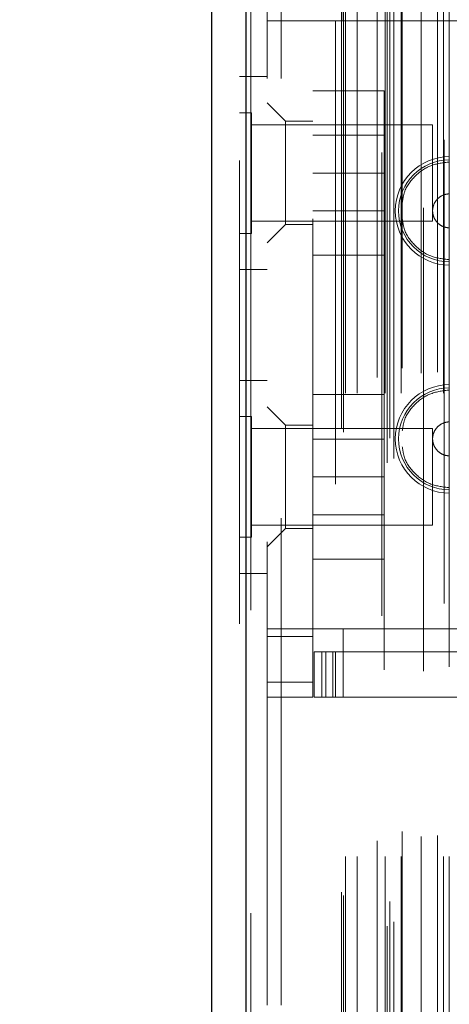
# Model space of a CAD drawing. Header units: inches. Extents: x 0.2 to 10.7, y 0.2 to 7.9.
# Tile 89 of 104: x 5.6403 to 5.733, y 4.5622 to 4.7747. Entities that reach past the tile are written whole.
import ezdxf

# ---------------------------------------------------------------- set-up
doc = ezdxf.new("R2010")
doc.units = ezdxf.units.IN
doc.header["$MEASUREMENT"] = 0
doc.linetypes.add('HIDDEN', pattern=[0.075, 0.05, -0.025])
doc.layers.add('DIMENSIONS', color=140, linetype='Continuous')
doc.styles.add('SLDTEXTSTYLE0', font='TXT', dxfattribs={"width": 0.7})
doc.dimstyles.new('SLDDIMSTYLE0', dxfattribs={"dimtxt": 0.084961, "dimasz": 0.13, "dimexe": 0, "dimexo": 0.0625, "dimgap": 0.02124, "dimtad": 0, "dimtih": 1, "dimtoh": 1, "dimlfac": 12, "dimrnd": 1e-09, "dimzin": 12, "dimdsep": 46, "dimtxsty": 'SLDTEXTSTYLE0', "dimsah": 1, "dimcen": 0.09, "dimadec": 0, "dimazin": 3, "dimtfac": 1, "dimtofl": 0, "dimtmove": 0, "dimatfit": 3, "dimfxl": 0, "dimfrac": 2, "dimtolj": 1, "dimtzin": 12, "dimarcsym": 0})

# ---------------------------------------------------------------- blocks, each defined once
blk = doc.blocks.new('_D_18')
at = {"layer": 'DIMENSIONS'}
for p, q in [((5.73407, 4.9847), (5.29003, 4.9847)), ((5.41503, 4.9847), (5.41503, 4.42808)), ((5.25346, 4.27403), (5.22493, 4.27403)), ((5.22493, 4.27403), (5.22493, 4.139)), ((5.57661, 4.27403), (5.60514, 4.27403)), ((5.60514, 4.27403), (5.60514, 4.139)), ((5.22493, 4.139), (5.25346, 4.139)), ((5.60514, 4.139), (5.57661, 4.139)), ((5.41503, 3.44437), (5.41503, 4.11998)), ((5.73407, 3.44437), (5.29003, 3.44437))]:
    blk.add_line(p, q, dxfattribs=at)
for points in [[(5.41503, 4.9847), (5.39503, 4.8547), (5.43503, 4.8547)], [(5.41503, 3.44437), (5.43503, 3.57437), (5.39503, 3.57437)]]:
    blk.add_solid(points, dxfattribs=at)
at = {"layer": 'DIMENSIONS', "char_height": 0.083333, "attachment_point": 1, "style": 'SLDTEXTSTYLE0'}
for s, insert in [('18.48', (5.25346, 4.40047)), ('469.5', (5.25346, 4.24642))]:
    blk.add_mtext(s, dxfattribs=dict(at, insert=insert))
blk = doc.blocks.new('_D_19')
at = {"layer": 'DIMENSIONS'}
for p, q in [((5.70348, 5.09995), (4.79972, 5.09995)), ((4.92472, 5.09995), (4.92472, 4.48363)), ((4.76314, 4.3535), (4.73461, 4.3535)), ((4.73461, 4.3535), (4.73461, 4.21847)), ((5.08629, 4.3535), (5.11482, 4.3535)), ((5.11482, 4.3535), (5.11482, 4.21847)), ((4.73461, 4.21847), (4.76314, 4.21847)), ((5.11482, 4.21847), (5.08629, 4.21847)), ((4.92472, 3.32904), (4.92472, 4.06442)), ((5.70348, 3.32904), (4.79972, 3.32904))]:
    blk.add_line(p, q, dxfattribs=at)
for points in [[(4.92472, 5.09995), (4.90472, 4.96995), (4.94472, 4.96995)], [(4.92472, 3.32904), (4.94472, 3.45904), (4.90472, 3.45904)]]:
    blk.add_solid(points, dxfattribs=at)
at = {"layer": 'DIMENSIONS', "char_height": 0.083333, "attachment_point": 1, "style": 'SLDTEXTSTYLE0'}
for s, insert in [('21.25', (4.76314, 4.47994)), ('539.8', (4.76314, 4.32589)), ('OPENING', (4.66268, 4.17184))]:
    blk.add_mtext(s, dxfattribs=dict(at, insert=insert))

msp = doc.modelspace()

# ---------------------------------------------------------------- linework, layer by layer
at = {"color": 7, "linetype": 'HIDDEN', "lineweight": 18}
for p, q in [((5.7196422, 3.2790219), (5.7196422, 5.1500334)), ((5.7210738, 3.279946), (5.7210738, 5.1491052)), ((5.6891591, 5.1472471), (5.6891591, 3.2818081)), ((5.690201, 3.2818081), (5.690201, 5.1472471)), ((5.690201, 5.1472471), (5.690201, 3.2818081)), ((5.731919, 5.1486926), (5.731919, 3.2803708)), ((5.7184618, 5.1460001), (5.7184618, 3.2830507)), ((5.7202266, 3.2843243), (5.7202266, 5.144731)), ((5.687722, 5.144302), (5.687722, 3.2847533)), ((5.7097769, 3.2863574), (5.7097769, 5.1426979)), ((5.7102096, 3.2856267), (5.7102096, 5.1434286)), ((5.7106102, 3.2940746), (5.7106102, 5.1349806)), ((5.7106102, 3.2940746), (5.7106102, 5.1349806)), ((5.7131428, 3.2940746), (5.7131428, 5.1349806)), ((5.7189655, 5.1343165), (5.7189655, 3.2947392)), ((5.7191776, 3.2940746), (5.7191776, 5.1349806)), ((5.7226227, 3.2940746), (5.7226227, 5.1349806)), ((5.7274947, 5.1340779), (5.7274947, 3.2949744)), ((5.7317933, 3.2940746), (5.7317933, 5.1349806)), ((5.7329664, 5.1349806), (5.7329664, 3.2940746)), ((5.7329664, 3.2940746), (5.7329664, 5.1349806)), ((5.7174511, 3.2974406), (5.7174511, 5.1316146)), ((5.7269473, 3.2983698), (5.7269473, 5.1306854)), ((5.7269473, 3.2983698), (5.7269473, 5.1306854)), ((5.7305024, 3.2986159), (5.7305024, 5.130438)), ((5.7228914, 3.2994787), (5.7228914, 5.1295839)), ((5.693722, 5.061986), (5.693722, 3.3670693)), ((5.696722, 3.3670693), (5.696722, 5.061986)), ((5.696722, 3.3670693), (5.696722, 5.061986)), ((5.696722, 5.061986), (5.696722, 3.3670693)), ((5.696722, 5.061986), (5.696722, 3.3670693)), ((5.7035645, 4.6316946), (5.7035645, 4.7858941)), ((5.7101262, 4.7793324), (5.7101262, 4.7744112)), ((5.7035645, 4.7744112), (5.693722, 4.7744112)), ((5.7084857, 4.7744112), (5.7035645, 4.7744112)), ((5.7084857, 4.7744112), (5.7084857, 4.6431776)), ((5.7084857, 4.7744112), (5.7084857, 4.6431776)), ((5.7101262, 4.7744112), (5.7084857, 4.7744112)), ((5.8000212, 4.7744112), (5.7101262, 4.7744112)), ((5.8000212, 4.7744112), (5.7101262, 4.7744112)), ((5.693722, 4.7624026), (5.687722, 4.7624026)), ((5.7035645, 4.7593193), (5.7189811, 4.7593193)), ((5.7189811, 4.7415693), (5.7189811, 4.7593193)), ((5.697659, 4.7527576), (5.693722, 4.7566946)), ((5.6903261, 4.7545901), (5.687722, 4.7545901)), ((5.6903261, 4.7285485), (5.6903261, 4.7545901)), ((5.7293886, 4.751986), (5.6903261, 4.751986)), ((5.697659, 4.7527576), (5.697659, 4.7304479)), ((5.7035645, 4.7527576), (5.697659, 4.7527576)), ((5.7293886, 4.7311526), (5.7293886, 4.751986)), ((5.7189811, 4.7497318), (5.7035645, 4.7497318)), ((5.7035645, 4.7415693), (5.7189811, 4.7415693)), ((5.7189811, 4.7238193), (5.7189811, 4.7415693)), ((5.7035645, 4.7334068), (5.7189811, 4.7334068)), ((5.6903261, 4.7311526), (5.7293886, 4.7311526)), ((5.693722, 4.7265109), (5.697659, 4.7304479)), ((5.697659, 4.7304479), (5.7035645, 4.7304479)), ((5.687722, 4.7285485), (5.6903261, 4.7285485)), ((5.7035645, 4.7238193), (5.7189811, 4.7238193)), ((5.687722, 4.720736), (5.693722, 4.720736)), ((5.693722, 4.6968193), (5.687722, 4.6968193)), ((5.7035645, 4.693736), (5.7189811, 4.693736)), ((5.7189811, 4.675986), (5.7189811, 4.693736)), ((5.697659, 4.6871408), (5.693722, 4.6910778)), ((5.6903261, 4.6890068), (5.687722, 4.6890068)), ((5.6903261, 4.6629651), (5.6903261, 4.6890068)), ((5.7293886, 4.6864026), (5.6903261, 4.6864026)), ((5.697659, 4.6871408), (5.697659, 4.675986)), ((5.7035645, 4.6871408), (5.697659, 4.6871408)), ((5.7293886, 4.6655693), (5.7293886, 4.6864026)), ((5.7189811, 4.6841485), (5.7035645, 4.6841485)), ((5.697659, 4.675986), (5.697659, 4.6648311)), ((5.7035645, 4.675986), (5.7189811, 4.675986)), ((5.7189811, 4.658236), (5.7189811, 4.675986)), ((5.7035645, 4.6678235), (5.7189811, 4.6678235)), ((5.6903261, 4.6655693), (5.7293886, 4.6655693)), ((5.693722, 4.6608941), (5.697659, 4.6648311)), ((5.697659, 4.6648311), (5.7035645, 4.6648311)), ((5.687722, 4.6629651), (5.6903261, 4.6629651)), ((5.7035645, 4.658236), (5.7189811, 4.658236)), ((5.687722, 4.6551526), (5.693722, 4.6551526)), ((5.693722, 4.6431776), (5.7035645, 4.6431776)), ((5.7084857, 4.6431776), (5.7035645, 4.6431776)), ((5.7101262, 4.6431776), (5.7084857, 4.6431776)), ((5.7101262, 4.6431776), (5.8000212, 4.6431776)), ((5.7101262, 4.6431776), (5.7101262, 4.6382563)), ((5.7101262, 4.6431776), (5.8000212, 4.6431776)), ((5.693722, 4.6415371), (5.7035645, 4.6415371)), ((5.7038926, 4.6284138), (5.7038926, 4.6382563)), ((5.7038926, 4.6382563), (5.705533, 4.6382563)), ((5.705533, 4.6284138), (5.705533, 4.6382563)), ((5.7063867, 4.6382563), (5.705533, 4.6382563)), ((5.705533, 4.6284138), (5.705533, 4.6382563)), ((5.7063867, 4.6284138), (5.7063867, 4.6382563)), ((5.7063867, 4.6382563), (5.7078746, 4.6382563)), ((5.7078746, 4.6284138), (5.7078746, 4.6382563)), ((5.7982282, 4.6382563), (5.7078746, 4.6382563)), ((5.7084857, 4.6382563), (5.7084857, 4.6284138)), ((5.7101262, 4.6382563), (5.7101262, 4.6284138)), ((5.693722, 4.6316946), (5.7035645, 4.6316946)), ((5.693722, 4.6316946), (5.7035645, 4.6316946)), ((5.7035645, 4.6316946), (5.7035645, 4.6284138)), ((5.693722, 4.6284138), (5.7035645, 4.6284138)), ((5.705533, 4.6284138), (5.7038926, 4.6284138)), ((5.7063867, 4.6284138), (5.705533, 4.6284138)), ((5.7078746, 4.6284138), (5.7063867, 4.6284138)), ((5.7078746, 4.6284138), (5.7982282, 4.6284138))]:
    msp.add_line(p, q, dxfattribs=at)
at = {"color": 7, "linetype": 'Continuous', "lineweight": 25}
for p, q in [((5.6891591, 3.2818081), (5.6891591, 5.1472471)), ((5.681722, 5.144302), (5.681722, 3.2847533))]:
    msp.add_line(p, q, dxfattribs=at)
at = {"color": 7, "linetype": 'HIDDEN', "lineweight": 18}
for centre, radius in [((5.733092, 4.7334007), 0.0117145), ((5.733092, 4.7334007), 0.0110038), ((5.733092, 4.6841881), 0.0117145), ((5.733092, 4.6841881), 0.0110038)]:
    msp.add_arc(centre, radius, 90, 270, dxfattribs=at)
for points, knots in [([(5.7228914, 4.7351265), (5.7229982, 4.7359118), (5.7232915, 4.7380693), (5.7254878, 4.7410221), (5.7289406, 4.7434713), (5.7317082, 4.7437868), (5.733092, 4.7439446)], [0, 0, 0, 0, 0.16020075, 0.44013383, 0.72006692, 1, 1, 1, 1]), ([(5.733092, 4.7297384), (5.7326127, 4.7297384), (5.7321335, 4.7298338), (5.7312477, 4.7302007), (5.7308414, 4.7304721), (5.7301635, 4.7311501), (5.729892, 4.7315563), (5.7295251, 4.7324421), (5.7294298, 4.7329213), (5.7294298, 4.73388), (5.7295251, 4.7343592), (5.729892, 4.735245), (5.7301635, 4.7356513), (5.7308414, 4.7363292), (5.7312477, 4.7366007), (5.7321335, 4.7369676), (5.7326127, 4.7370629), (5.733092, 4.7370629)], [0, 0, 0, 0, 0.125, 0.125, 0.25, 0.25, 0.375, 0.375, 0.5, 0.5, 0.625, 0.625, 0.75, 0.75, 0.875, 0.875, 1, 1, 1, 1]), ([(5.733092, 4.7228567), (5.7317082, 4.7230145), (5.7289406, 4.72333), (5.7254878, 4.7257792), (5.7232915, 4.728732), (5.7229982, 4.7308895), (5.7228914, 4.7316748)], [0, 0, 0, 0, 0.27993308, 0.55986617, 0.83979925, 1, 1, 1, 1]), ([(5.7228914, 4.6859139), (5.7229982, 4.6866992), (5.7232915, 4.6888567), (5.7254878, 4.6918095), (5.7289406, 4.6942587), (5.7317082, 4.6945742), (5.733092, 4.694732)], [0, 0, 0, 0, 0.16020075, 0.44013383, 0.72006692, 1, 1, 1, 1]), ([(5.733092, 4.6805258), (5.7326127, 4.6805258), (5.7321335, 4.6806212), (5.7312477, 4.6809881), (5.7308414, 4.6812595), (5.7301635, 4.6819375), (5.729892, 4.6823437), (5.7295251, 4.6832295), (5.7294298, 4.6837087), (5.7294298, 4.6846674), (5.7295251, 4.6851466), (5.729892, 4.6860324), (5.7301635, 4.6864387), (5.7308414, 4.6871166), (5.7312477, 4.6873881), (5.7321335, 4.687755), (5.7326127, 4.6878503), (5.733092, 4.6878503)], [0, 0, 0, 0, 0.125, 0.125, 0.25, 0.25, 0.375, 0.375, 0.5, 0.5, 0.625, 0.625, 0.75, 0.75, 0.875, 0.875, 1, 1, 1, 1]), ([(5.733092, 4.6736441), (5.7317082, 4.6738019), (5.7289406, 4.6741174), (5.7254878, 4.6765666), (5.7232915, 4.6795194), (5.7229982, 4.6816769), (5.7228914, 4.6824622)], [0, 0, 0, 0, 0.27993308, 0.55986617, 0.83979925, 1, 1, 1, 1])]:
    msp.add_open_spline(points, degree=3, knots=knots, dxfattribs=at)

# ---------------------------------------------------------------- dimensions: what is measured, and where the dimension line sits
at = {"layer": 'DIMENSIONS'}
dim = msp.add_linear_dim(base=(4.9247183, 5.0999525), p1=(5.7534831, 3.3290358), p2=(5.7534831, 5.0999525), angle=90, text='<>\\POPENING', dimstyle='SLDDIMSTYLE0', dxfattribs=at)
dim.commit()
dim.dimension.update_dxf_attribs({"geometry": '_D_19', "text_midpoint": (4.9247183, 4.2740263), "dimtype": 160})
dim = msp.add_linear_dim(base=(5.4150349, 4.9847025), p1=(5.7840664, 3.4443692), p2=(5.7840664, 4.9847025), angle=90, dimstyle='SLDDIMSTYLE0', dxfattribs=at)
dim.commit()
dim.dimension.update_dxf_attribs({"geometry": '_D_18', "text_midpoint": (5.4150349, 4.2740263), "dimtype": 160})

doc.saveas('drawing.dxf')
